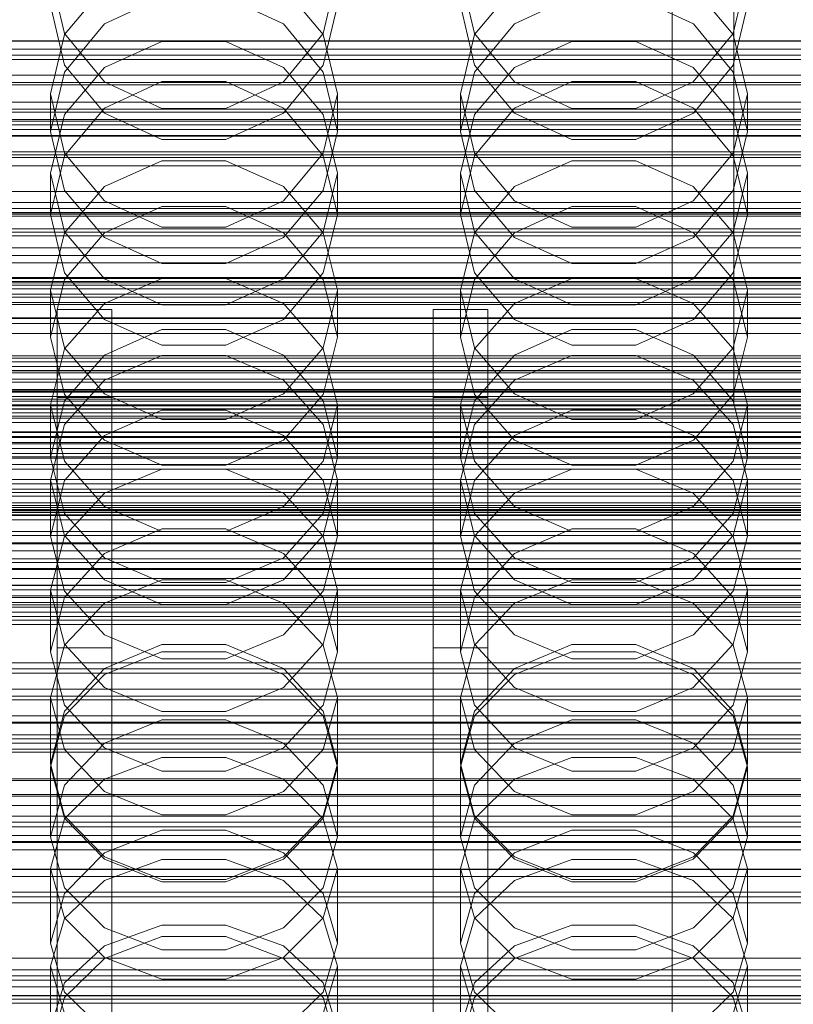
# Model space of a CAD drawing. Header units: millimetres. Extents: x -2233 to 61924, y -68080 to 6847.
# Tile 126 of 256: x -95 to 18, y -34523 to -34379. Entities that reach past the tile are written whole.
import ezdxf

# ---------------------------------------------------------------- set-up
doc = ezdxf.new("R2010")
doc.units = ezdxf.units.MM
for name, color, linetype, lineweight in [('COTAS_O', 1, 'Continuous', 0), ('COTAS_P', 1, 'Continuous', 0), ('frontal_briquetadora', 7, 'Continuous', 0), ('frontal_C01', 7, 'Continuous', 0), ('frontal_C02', 7, 'Continuous', 0), ('frontal_C03', 7, 'Continuous', 0), ('frontal_mezcladora', 7, 'Continuous', 0), ('frontal_secador', 7, 'Continuous', 0), ('frontal_tolva', 7, 'Continuous', 0), ('frontal_tolva-C01', 7, 'Continuous', 0)]:
    doc.layers.add(name, color=color, linetype=linetype, lineweight=lineweight)
doc.dimstyles.new('R19_100', dxfattribs={"dimtxt": 250, "dimasz": 150, "dimexe": 150, "dimexo": 80, "dimgap": 100, "dimtad": 1, "dimtih": 1, "dimtoh": 1, "dimdsep": 46, "dimcen": 0.09, "dimadec": 0, "dimazin": 0, "dimtfac": 1, "dimtdec": 4, "dimtofl": 0, "dimtmove": 0, "dimatfit": 3, "dimfxl": 1, "dimtolj": 1, "dimtzin": 0, "dimarcsym": 0})

# ---------------------------------------------------------------- blocks, each defined once
blk = doc.blocks.new('DIM_R27_48')
at = {"layer": 'COTAS_P'}
for p, q in [((-1750, -34600), (-1600, -34555)), ((2600, -34600), (2450, -34555)), ((-1750, -35500), (-1750, -34600)), ((-1750, -34600), (2600, -34600)), ((-1750, -34600), (-1600, -34645)), ((2600, -34600), (2450, -34645)), ((2600, -35500), (2600, -34600))]:
    blk.add_line(p, q, dxfattribs=at)
blk.add_text('4350 P', height=250, dxfattribs=at).set_placement((425, -34500))
blk = doc.blocks.new('DIM_R27_50')
at = {"layer": 'COTAS_P'}
for p, q in [((1705.78, -34504.95), (1551.9, -34475.9)), ((-194.22, -34704.95), (1705.78, -34504.95)), ((1705.78, -34504.95), (1561.32, -34565.4)), ((1800, -35400), (1705.78, -34504.95)), ((-194.22, -34704.95), (-49.75, -34644.49)), ((-100, -35600), (-194.22, -34704.95)), ((-194.22, -34704.95), (-40.33, -34734))]:
    blk.add_line(p, q, dxfattribs=at)
blk.add_text('1910.5 P', height=250, rotation=6.009, dxfattribs=at).set_placement((745.32, -34505.49))
blk = doc.blocks.new('DIM_R27_52')
at = {"layer": 'COTAS_O'}
for p, q in [((-1725, -33700), (-1575, -33655)), ((1725, -33700), (1575, -33655)), ((-1725, -34400), (-1725, -33700)), ((-1725, -33700), (1725, -33700)), ((-1725, -33700), (-1575, -33745)), ((1725, -33700), (1575, -33745)), ((1725, -34400), (1725, -33700))]:
    blk.add_line(p, q, dxfattribs=at)
blk.add_text('3450 O', height=250, dxfattribs=at).set_placement((0, -33600))
blk = doc.blocks.new('DIM_R27_53')
at = {"layer": 'COTAS_P'}
for p, q in [((-150, -32000), (550, -32000)), ((550, -32000), (505, -32150)), ((550, -34600), (550, -32000)), ((550, -32000), (595, -32150)), ((550, -34600), (505, -34450)), ((550, -34600), (595, -34450)), ((-150, -34600), (550, -34600))]:
    blk.add_line(p, q, dxfattribs=at)
blk.add_text('2600 P', height=250, rotation=90, dxfattribs=at).set_placement((450, -33300))
blk = doc.blocks.new('DIM_R27_55')
at = {"layer": 'COTAS_O'}
for p, q in [((-650, -33700), (50, -33700)), ((50, -33700), (5, -33850)), ((50, -34900), (50, -33700)), ((50, -33700), (95, -33850)), ((50, -34900), (5, -34750)), ((50, -34900), (95, -34750)), ((-650, -34900), (50, -34900))]:
    blk.add_line(p, q, dxfattribs=at)
blk.add_text('1200 O', height=250, rotation=90, dxfattribs=at).set_placement((-50, -34300))
blk = doc.blocks.new('DIM_R27_56')
at = {"layer": 'COTAS_O'}
for p, q in [((-650, -34200), (-500, -34155)), ((650, -34200), (500, -34155)), ((-650, -34900), (-650, -34200)), ((-650, -34200), (650, -34200)), ((-650, -34200), (-500, -34245)), ((650, -34200), (500, -34245)), ((650, -34900), (650, -34200))]:
    blk.add_line(p, q, dxfattribs=at)
blk.add_text('1300 O', height=250, dxfattribs=at).set_placement((0, -34100))
blk = doc.blocks.new('DIM_R27_61')
at = {"layer": 'COTAS_P'}
for p, q in [((-305, -34680), (395, -34680)), ((395, -34680), (350, -34830)), ((395, -36000), (395, -34680)), ((395, -34680), (440, -34830)), ((395, -36000), (350, -35850)), ((395, -36000), (440, -35850)), ((-305, -36000), (395, -36000))]:
    blk.add_line(p, q, dxfattribs=at)
blk.add_text('1320 P', height=250, rotation=90, dxfattribs=at).set_placement((295, -35340))

msp = doc.modelspace()

# ---------------------------------------------------------------- linework, layer by layer
at = {"layer": 'frontal_briquetadora'}
for p, q in [((-91, -34371.863), (-88.92, -34380.664)), ((-51.08, -34380.664), (-49, -34371.863)), ((-31, -34371.863), (-28.92, -34380.664)), ((8.92, -34380.664), (11, -34371.863)), ((-83.093, -34373.853), (-88.92, -34380.809)), ((-51.08, -34380.809), (-56.907, -34373.853)), ((-23.093, -34373.853), (-28.92, -34380.809)), ((8.92, -34380.809), (3.093, -34373.853)), ((-83.094, -34379.254), (-74.674, -34375.335)), ((-65.326, -34375.335), (-56.906, -34379.254)), ((-23.094, -34379.254), (-14.674, -34375.335)), ((-5.326, -34375.335), (3.094, -34379.254)), ((-88.92, -34385.296), (-91, -34376.522)), ((-49, -34376.522), (-51.08, -34385.296)), ((-28.92, -34385.296), (-31, -34376.522)), ((11, -34376.522), (8.92, -34385.296)), ((-88.92, -34386.283), (-83.094, -34379.254)), ((-56.906, -34379.254), (-51.08, -34386.283)), ((-28.92, -34386.283), (-23.094, -34379.254)), ((3.094, -34379.254), (8.92, -34386.283)), ((-88.92, -34380.809), (-91, -34389.484)), ((-88.92, -34380.664), (-83.093, -34387.722)), ((-56.907, -34387.722), (-51.08, -34380.664)), ((-49, -34389.484), (-51.08, -34380.809)), ((-28.92, -34380.809), (-31, -34389.484)), ((-28.92, -34380.664), (-23.093, -34387.722)), ((3.093, -34387.722), (8.92, -34380.664)), ((11, -34389.484), (8.92, -34380.809)), ((-83.093, -34385.622), (-74.673, -34381.804)), ((-74.673, -34381.804), (-65.327, -34381.804)), ((-65.327, -34381.804), (-56.907, -34385.622)), ((-23.093, -34385.622), (-14.673, -34381.804)), ((-14.673, -34381.804), (-5.327, -34381.804)), ((-5.327, -34381.804), (3.093, -34385.622)), ((-83.094, -34392.292), (-88.92, -34385.296)), ((-88.92, -34392.502), (-83.093, -34385.622)), ((-56.907, -34385.622), (-51.08, -34392.502)), ((-51.08, -34385.296), (-56.906, -34392.292)), ((-23.094, -34392.292), (-28.92, -34385.296)), ((-28.92, -34392.502), (-23.093, -34385.622)), ((3.093, -34385.622), (8.92, -34392.502)), ((8.92, -34385.296), (3.094, -34392.292)), ((-91, -34394.99), (-88.92, -34386.283)), ((-51.08, -34386.283), (-49, -34394.99)), ((-31, -34394.99), (-28.92, -34386.283)), ((8.92, -34386.283), (11, -34394.99)), ((-74.674, -34387.688), (-83.094, -34391.571)), ((-83.093, -34387.722), (-74.673, -34391.639)), ((-65.326, -34387.688), (-74.674, -34387.688)), ((-65.327, -34391.639), (-56.907, -34387.722)), ((-56.906, -34391.571), (-65.326, -34387.688)), ((-14.674, -34387.688), (-23.094, -34391.571)), ((-23.093, -34387.722), (-14.673, -34391.639)), ((-5.326, -34387.688), (-14.674, -34387.688)), ((-5.327, -34391.639), (3.093, -34387.722)), ((3.094, -34391.571), (-5.326, -34387.688)), ((-91, -34389.484), (-91, -34394.99)), ((-91, -34389.484), (-88.92, -34398.159)), ((-51.08, -34398.159), (-49, -34389.484)), ((-49, -34389.484), (-49, -34394.99)), ((-31, -34389.484), (-31, -34394.99)), ((-31, -34389.484), (-28.92, -34398.159)), ((8.92, -34398.159), (11, -34389.484)), ((11, -34389.484), (11, -34394.99)), ((-91, -34401.081), (-88.92, -34392.502)), ((-83.094, -34391.571), (-88.92, -34398.53)), ((-74.674, -34396.159), (-83.094, -34392.292)), ((-74.673, -34391.639), (-65.327, -34391.639)), ((-56.906, -34392.292), (-65.326, -34396.159)), ((-51.08, -34398.53), (-56.906, -34391.571)), ((-51.08, -34392.502), (-49, -34401.081)), ((-31, -34401.081), (-28.92, -34392.502)), ((-23.094, -34391.571), (-28.92, -34398.53)), ((-14.674, -34396.159), (-23.094, -34392.292)), ((-14.673, -34391.639), (-5.327, -34391.639)), ((3.094, -34392.292), (-5.326, -34396.159)), ((8.92, -34398.53), (3.094, -34391.571)), ((8.92, -34392.502), (11, -34401.081)), ((-88.92, -34403.634), (-91, -34394.99)), ((-49, -34394.99), (-51.08, -34403.634)), ((-28.92, -34403.634), (-31, -34394.99)), ((11, -34394.99), (8.92, -34403.634)), ((-65.326, -34396.159), (-74.674, -34396.159)), ((-5.326, -34396.159), (-14.674, -34396.159)), ((-88.92, -34398.53), (-91, -34407.145)), ((-88.92, -34398.159), (-83.093, -34405.116)), ((-56.907, -34405.116), (-51.08, -34398.159)), ((-49, -34407.145), (-51.08, -34398.53)), ((-28.92, -34398.53), (-31, -34407.145)), ((-28.92, -34398.159), (-23.093, -34405.116)), ((3.093, -34405.116), (8.92, -34398.159)), ((11, -34407.145), (8.92, -34398.53)), ((-83.093, -34403.051), (-74.673, -34399.304)), ((-74.673, -34399.304), (-65.327, -34399.304)), ((-65.327, -34399.304), (-56.907, -34403.051)), ((-23.093, -34403.051), (-14.673, -34399.304)), ((-14.673, -34399.304), (-5.327, -34399.304)), ((-5.327, -34399.304), (3.093, -34403.051)), ((-91, -34401.081), (-91, -34407.145)), ((-88.92, -34409.66), (-91, -34401.081)), ((-49, -34401.081), (-51.08, -34409.66)), ((-49, -34401.081), (-49, -34407.145)), ((-31, -34401.081), (-31, -34407.145)), ((-28.92, -34409.66), (-31, -34401.081)), ((11, -34401.081), (8.92, -34409.66)), ((11, -34401.081), (11, -34407.145)), ((-88.92, -34409.801), (-83.093, -34403.051)), ((-83.094, -34410.517), (-88.92, -34403.634)), ((-56.907, -34403.051), (-51.08, -34409.801)), ((-51.08, -34403.634), (-56.906, -34410.517)), ((-28.92, -34409.801), (-23.093, -34403.051)), ((-23.094, -34410.517), (-28.92, -34403.634)), ((3.093, -34403.051), (8.92, -34409.801)), ((8.92, -34403.634), (3.094, -34410.517)), ((-83.093, -34405.116), (-74.673, -34408.976)), ((-65.327, -34408.976), (-56.907, -34405.116)), ((-23.093, -34405.116), (-14.673, -34408.976)), ((-5.327, -34408.976), (3.093, -34405.116)), ((-91, -34407.145), (-88.92, -34415.689)), ((-74.674, -34405.988), (-83.094, -34409.807)), ((-65.326, -34405.988), (-74.674, -34405.988)), ((-56.906, -34409.807), (-65.326, -34405.988)), ((-51.08, -34415.689), (-49, -34407.145)), ((-31, -34407.145), (-28.92, -34415.689)), ((-14.674, -34405.988), (-23.094, -34409.807)), ((-5.326, -34405.988), (-14.674, -34405.988)), ((3.094, -34409.807), (-5.326, -34405.988)), ((8.92, -34415.689), (11, -34407.145)), ((-91, -34418.219), (-88.92, -34409.801)), ((-83.093, -34416.54), (-88.92, -34409.66)), ((-83.094, -34409.807), (-88.92, -34416.648)), ((-74.673, -34408.976), (-65.327, -34408.976)), ((-51.08, -34409.66), (-56.907, -34416.54)), ((-51.08, -34416.648), (-56.906, -34409.807)), ((-51.08, -34409.801), (-49, -34418.219)), ((-31, -34418.219), (-28.92, -34409.801)), ((-23.093, -34416.54), (-28.92, -34409.66)), ((-23.094, -34409.807), (-28.92, -34416.648)), ((-14.673, -34408.976), (-5.327, -34408.976)), ((8.92, -34409.66), (3.093, -34416.54)), ((8.92, -34416.648), (3.094, -34409.807)), ((8.92, -34409.801), (11, -34418.219)), ((-74.674, -34414.319), (-83.094, -34410.517)), ((-56.906, -34410.517), (-65.326, -34414.319)), ((-14.674, -34414.319), (-23.094, -34410.517)), ((3.094, -34410.517), (-5.326, -34414.319)), ((-65.326, -34414.319), (-74.674, -34414.319)), ((-5.326, -34414.319), (-14.674, -34414.319)), ((-88.92, -34415.689), (-83.094, -34422.488)), ((-56.906, -34422.488), (-51.08, -34415.689)), ((-28.92, -34415.689), (-23.094, -34422.488)), ((3.094, -34422.488), (8.92, -34415.689)), ((-88.92, -34416.648), (-91, -34425.108)), ((-74.673, -34416.505), (-83.093, -34420.17)), ((-74.673, -34420.358), (-83.093, -34416.54)), ((-65.327, -34416.505), (-74.673, -34416.505)), ((-56.907, -34420.17), (-65.327, -34416.505)), ((-56.907, -34416.54), (-65.327, -34420.358)), ((-49, -34425.108), (-51.08, -34416.648)), ((-28.92, -34416.648), (-31, -34425.108)), ((-14.673, -34416.505), (-23.093, -34420.17)), ((-14.673, -34420.358), (-23.093, -34416.54)), ((-5.327, -34416.505), (-14.673, -34416.505)), ((3.093, -34420.17), (-5.327, -34416.505)), ((3.093, -34416.54), (-5.327, -34420.358)), ((11, -34425.108), (8.92, -34416.648)), ((-91, -34418.219), (-91, -34425.108)), ((-91, -34418.219), (-88.92, -34426.637)), ((-51.08, -34426.637), (-49, -34418.219)), ((-49, -34418.219), (-49, -34425.108)), ((-31, -34418.219), (-31, -34425.108)), ((-31, -34418.219), (-28.92, -34426.637)), ((8.92, -34426.637), (11, -34418.219)), ((11, -34418.219), (11, -34425.108)), ((-83.093, -34420.17), (-88.92, -34426.776)), ((-51.08, -34426.776), (-56.907, -34420.17)), ((-23.093, -34420.17), (-28.92, -34426.776)), ((8.92, -34426.776), (3.093, -34420.17)), ((-65.327, -34420.358), (-74.673, -34420.358)), ((-5.327, -34420.358), (-14.673, -34420.358)), ((-83.094, -34422.488), (-74.674, -34426.241)), ((-65.326, -34426.241), (-56.906, -34422.488)), ((-23.094, -34422.488), (-14.674, -34426.241)), ((-5.326, -34426.241), (3.094, -34422.488)), ((-83.094, -34427.72), (-74.674, -34423.972)), ((-74.674, -34423.972), (-65.326, -34423.972)), ((-65.326, -34423.972), (-56.906, -34427.72)), ((-23.094, -34427.72), (-14.674, -34423.972)), ((-14.674, -34423.972), (-5.326, -34423.972)), ((-5.326, -34423.972), (3.094, -34427.72)), ((-88.92, -34433.486), (-91, -34425.108)), ((-49, -34425.108), (-51.08, -34433.486)), ((-28.92, -34433.486), (-31, -34425.108)), ((11, -34425.108), (8.92, -34433.486)), ((-88.92, -34426.776), (-91, -34435.012)), ((-88.92, -34426.637), (-83.093, -34433.388)), ((-74.674, -34426.241), (-65.326, -34426.241)), ((-56.907, -34433.388), (-51.08, -34426.637)), ((-49, -34435.012), (-51.08, -34426.776)), ((-28.92, -34426.776), (-31, -34435.012)), ((-28.92, -34426.637), (-23.093, -34433.388)), ((-14.674, -34426.241), (-5.326, -34426.241)), ((3.093, -34433.388), (8.92, -34426.637)), ((11, -34435.012), (8.92, -34426.776)), ((-88.92, -34434.426), (-83.094, -34427.72)), ((-83.093, -34431.392), (-74.673, -34427.785)), ((-74.673, -34427.785), (-65.327, -34427.785)), ((-65.327, -34427.785), (-56.907, -34431.392)), ((-56.906, -34427.72), (-51.08, -34434.426)), ((-28.92, -34434.426), (-23.094, -34427.72)), ((-23.093, -34431.392), (-14.673, -34427.785)), ((-14.673, -34427.785), (-5.327, -34427.785)), ((-5.327, -34427.785), (3.093, -34431.392)), ((3.094, -34427.72), (8.92, -34434.426)), ((-88.92, -34437.891), (-83.093, -34431.392)), ((-56.907, -34431.392), (-51.08, -34437.891)), ((-28.92, -34437.891), (-23.093, -34431.392)), ((3.093, -34431.392), (8.92, -34437.891)), ((200, -34434.477), (-160, -34434.477)), ((-91, -34442.708), (-88.92, -34434.426)), ((-83.094, -34440.145), (-88.92, -34433.486)), ((-83.093, -34433.388), (-74.673, -34437.134)), ((-65.327, -34437.134), (-56.907, -34433.388)), ((-51.08, -34433.486), (-56.906, -34440.145)), ((-51.08, -34434.426), (-49, -34442.708)), ((-31, -34442.708), (-28.92, -34434.426)), ((-23.094, -34440.145), (-28.92, -34433.486)), ((-23.093, -34433.388), (-14.673, -34437.134)), ((-5.327, -34437.134), (3.093, -34433.388)), ((8.92, -34433.486), (3.094, -34440.145)), ((8.92, -34434.426), (11, -34442.708)), ((-91, -34435.012), (-91, -34442.708)), ((-91, -34435.012), (-88.92, -34443.249)), ((-74.674, -34435.765), (-83.094, -34439.459)), ((-65.326, -34435.765), (-74.674, -34435.765)), ((-56.906, -34439.459), (-65.326, -34435.765)), ((-51.08, -34443.249), (-49, -34435.012)), ((-49, -34435.012), (-49, -34442.708)), ((-31, -34435.012), (-31, -34442.708)), ((-31, -34435.012), (-28.92, -34443.249)), ((-14.674, -34435.765), (-23.094, -34439.459)), ((-5.326, -34435.765), (-14.674, -34435.765)), ((3.094, -34439.459), (-5.326, -34435.765)), ((8.92, -34443.249), (11, -34435.012)), ((11, -34435.012), (11, -34442.708)), ((-74.673, -34437.134), (-65.327, -34437.134)), ((-14.673, -34437.134), (-5.327, -34437.134)), ((-91, -34445.996), (-88.92, -34437.891)), ((-51.08, -34437.891), (-49, -34445.996)), ((-31, -34445.996), (-28.92, -34437.891)), ((8.92, -34437.891), (11, -34445.996)), ((-160, -34439.62), (200, -34439.62)), ((-83.094, -34439.459), (-88.92, -34446.067)), ((-74.674, -34443.818), (-83.094, -34440.145)), ((-56.906, -34440.145), (-65.326, -34443.818)), ((-51.08, -34446.067), (-56.906, -34439.459)), ((-23.094, -34439.459), (-28.92, -34446.067)), ((-14.674, -34443.818), (-23.094, -34440.145)), ((3.094, -34440.145), (-5.326, -34443.818)), ((8.92, -34446.067), (3.094, -34439.459)), ((-88.92, -34450.901), (-91, -34442.708)), ((-88.92, -34443.249), (-83.093, -34449.855)), ((-56.907, -34449.855), (-51.08, -34443.249)), ((-49, -34442.708), (-51.08, -34450.901)), ((-28.92, -34450.901), (-31, -34442.708)), ((-28.92, -34443.249), (-23.093, -34449.855)), ((3.093, -34449.855), (8.92, -34443.249)), ((11, -34442.708), (8.92, -34450.901)), ((-83.093, -34447.906), (-74.673, -34444.394)), ((-65.326, -34443.818), (-74.674, -34443.818)), ((-74.673, -34444.394), (-65.327, -34444.394)), ((-65.327, -34444.394), (-56.907, -34447.906)), ((-23.093, -34447.906), (-14.673, -34444.394)), ((-5.326, -34443.818), (-14.674, -34443.818)), ((-14.673, -34444.394), (-5.327, -34444.394)), ((-5.327, -34444.394), (3.093, -34447.906)), ((-91, -34445.996), (-91, -34454.221)), ((-88.92, -34454.101), (-91, -34445.996)), ((-88.92, -34446.067), (-91, -34454.221)), ((-49, -34445.996), (-51.08, -34454.101)), ((-49, -34454.221), (-51.08, -34446.067)), ((-49, -34445.996), (-49, -34454.221)), ((-31, -34445.996), (-31, -34454.221)), ((-28.92, -34454.101), (-31, -34445.996)), ((-28.92, -34446.067), (-31, -34454.221)), ((11, -34445.996), (8.92, -34454.101)), ((11, -34454.221), (8.92, -34446.067)), ((11, -34445.996), (11, -34454.221)), ((-88.92, -34454.234), (-83.093, -34447.906)), ((-56.907, -34447.906), (-51.08, -34454.234)), ((-28.92, -34454.234), (-23.093, -34447.906)), ((3.093, -34447.906), (8.92, -34454.234)), ((-83.093, -34449.855), (-74.673, -34453.52)), ((-65.327, -34453.52), (-56.907, -34449.855)), ((-23.093, -34449.855), (-14.673, -34453.52)), ((-5.327, -34453.52), (3.093, -34449.855)), ((200, -34451.11), (-160, -34451.11)), ((-83.094, -34457.404), (-88.92, -34450.901)), ((-51.08, -34450.901), (-56.906, -34457.404)), ((-23.094, -34457.404), (-28.92, -34450.901)), ((8.92, -34450.901), (3.094, -34457.404)), ((-74.674, -34453.127), (-83.094, -34456.734)), ((-65.326, -34453.127), (-74.674, -34453.127)), ((-56.906, -34456.734), (-65.326, -34453.127)), ((-14.674, -34453.127), (-23.094, -34456.734)), ((-5.326, -34453.127), (-14.674, -34453.127)), ((3.094, -34456.734), (-5.326, -34453.127)), ((-91, -34454.221), (-88.92, -34462.278)), ((-91, -34462.125), (-88.92, -34454.234)), ((-83.093, -34460.601), (-88.92, -34454.101)), ((-74.673, -34453.52), (-65.327, -34453.52)), ((-51.08, -34454.101), (-56.907, -34460.601)), ((-51.08, -34462.278), (-49, -34454.221)), ((-51.08, -34454.234), (-49, -34462.125)), ((-31, -34454.221), (-28.92, -34462.278)), ((-31, -34462.125), (-28.92, -34454.234)), ((-23.093, -34460.601), (-28.92, -34454.101)), ((-14.673, -34453.52), (-5.327, -34453.52)), ((8.92, -34454.101), (3.093, -34460.601)), ((8.92, -34462.278), (11, -34454.221)), ((8.92, -34454.234), (11, -34462.125)), ((-160, -34457.538), (200, -34457.538)), ((-83.094, -34456.734), (-88.92, -34463.181)), ((-74.674, -34460.988), (-83.094, -34457.404)), ((-56.906, -34457.404), (-65.326, -34460.988)), ((-51.08, -34463.18), (-56.906, -34456.734)), ((-23.094, -34456.734), (-28.92, -34463.181)), ((-14.674, -34460.988), (-23.094, -34457.404)), ((3.094, -34457.404), (-5.326, -34460.988)), ((8.92, -34463.18), (3.094, -34456.734)), ((200, -34461.368), (-160, -34461.368)), ((-74.673, -34460.596), (-83.093, -34464.004)), ((-74.673, -34464.208), (-83.093, -34460.601)), ((-65.326, -34460.988), (-74.674, -34460.988)), ((-65.327, -34460.596), (-74.673, -34460.596)), ((-56.907, -34464.004), (-65.327, -34460.596)), ((-56.907, -34460.601), (-65.327, -34464.208)), ((-14.673, -34460.596), (-23.093, -34464.004)), ((-14.673, -34464.208), (-23.093, -34460.601)), ((-5.326, -34460.988), (-14.674, -34460.988)), ((-5.327, -34460.596), (-14.673, -34460.596)), ((3.093, -34464.004), (-5.327, -34460.596)), ((3.093, -34460.601), (-5.327, -34464.208)), ((-91, -34462.125), (-91, -34471.125)), ((-91, -34462.125), (-88.92, -34470.016)), ((-88.92, -34463.181), (-91, -34471.125)), ((-88.92, -34462.278), (-83.094, -34468.668)), ((-56.906, -34468.668), (-51.08, -34462.278)), ((-51.08, -34470.016), (-49, -34462.125)), ((-49, -34471.125), (-51.08, -34463.18)), ((-49, -34462.125), (-49, -34471.125)), ((-31, -34462.125), (-31, -34471.125)), ((-31, -34462.125), (-28.92, -34470.016)), ((-28.92, -34463.181), (-31, -34471.125)), ((-28.92, -34462.278), (-23.094, -34468.668)), ((3.094, -34468.668), (8.92, -34462.278)), ((8.92, -34470.016), (11, -34462.125)), ((11, -34471.125), (8.92, -34463.18)), ((11, -34462.125), (11, -34471.125)), ((-160, -34463.94), (200, -34463.94)), ((-83.093, -34464.004), (-88.92, -34470.145)), ((-65.327, -34464.208), (-74.673, -34464.208)), ((-51.08, -34470.145), (-56.907, -34464.004)), ((-23.093, -34464.004), (-28.92, -34470.145)), ((-5.327, -34464.208), (-14.673, -34464.208)), ((8.92, -34470.145), (3.093, -34464.004)), ((-83.094, -34468.668), (-74.674, -34472.188)), ((-65.326, -34472.188), (-56.906, -34468.668)), ((-23.094, -34468.668), (-14.674, -34472.188)), ((-5.326, -34472.188), (3.094, -34468.668)), ((-88.92, -34470.145), (-91, -34477.803)), ((-88.92, -34470.016), (-83.093, -34476.344)), ((-83.094, -34473.572), (-74.674, -34470.06)), ((-74.674, -34470.06), (-65.326, -34470.06)), ((-65.326, -34470.06), (-56.906, -34473.572)), ((-56.907, -34476.344), (-51.08, -34470.016)), ((-49, -34477.803), (-51.08, -34470.145)), ((-28.92, -34470.145), (-31, -34477.803)), ((-28.92, -34470.016), (-23.093, -34476.344)), ((-23.094, -34473.572), (-14.674, -34470.06)), ((-14.674, -34470.06), (-5.326, -34470.06)), ((-5.326, -34470.06), (3.094, -34473.572)), ((3.093, -34476.344), (8.92, -34470.016)), ((11, -34477.803), (8.92, -34470.145)), ((-88.92, -34478.964), (-91, -34471.125)), ((-83.093, -34474.485), (-74.673, -34471.151)), ((-74.673, -34471.151), (-65.327, -34471.151)), ((-65.327, -34471.151), (-56.907, -34474.485)), ((-49, -34471.125), (-51.08, -34478.964)), ((-28.92, -34478.964), (-31, -34471.125)), ((-23.093, -34474.485), (-14.673, -34471.151)), ((-14.673, -34471.151), (-5.327, -34471.151)), ((-5.327, -34471.151), (3.093, -34474.485)), ((11, -34471.125), (8.92, -34478.964)), ((-74.674, -34472.188), (-65.326, -34472.188)), ((-14.674, -34472.188), (-5.326, -34472.188)), ((-88.92, -34479.841), (-83.094, -34473.572)), ((-88.92, -34480.494), (-83.093, -34474.485)), ((-56.907, -34474.485), (-51.08, -34480.494)), ((-56.906, -34473.572), (-51.08, -34479.841)), ((-28.92, -34479.841), (-23.094, -34473.572)), ((-28.92, -34480.494), (-23.093, -34474.485)), ((3.093, -34474.485), (8.92, -34480.494)), ((3.094, -34473.572), (8.92, -34479.841)), ((-83.093, -34476.344), (-74.673, -34479.856)), ((-65.327, -34479.856), (-56.907, -34476.344)), ((-23.093, -34476.344), (-14.673, -34479.856)), ((-5.327, -34479.856), (3.093, -34476.344)), ((-91, -34477.803), (-91, -34487.557)), ((-91, -34477.803), (-88.92, -34485.461)), ((-51.08, -34485.461), (-49, -34477.803)), ((-49, -34477.803), (-49, -34487.557)), ((-31, -34477.803), (-31, -34487.557)), ((-31, -34477.803), (-28.92, -34485.461)), ((8.92, -34485.461), (11, -34477.803)), ((11, -34477.803), (11, -34487.557)), ((200, -34478.149), (-160, -34478.149)), ((-83.094, -34485.172), (-88.92, -34478.964)), ((-51.08, -34478.964), (-56.906, -34485.172)), ((-23.094, -34485.172), (-28.92, -34478.964)), ((8.92, -34478.964), (3.094, -34485.172)), ((-91, -34487.557), (-88.92, -34479.841)), ((-91, -34487.986), (-88.92, -34480.494)), ((-74.673, -34479.856), (-65.327, -34479.856)), ((-51.08, -34479.841), (-49, -34487.557)), ((-51.08, -34480.494), (-49, -34487.986)), ((-31, -34487.557), (-28.92, -34479.841)), ((-31, -34487.986), (-28.92, -34480.494)), ((-14.673, -34479.856), (-5.327, -34479.856)), ((8.92, -34479.841), (11, -34487.557)), ((8.92, -34480.494), (11, -34487.986)), ((-160, -34481.433), (200, -34481.433)), ((-74.674, -34481.091), (-83.094, -34484.534)), ((-65.326, -34481.091), (-74.674, -34481.091)), ((-56.906, -34484.534), (-65.326, -34481.091)), ((-14.674, -34481.091), (-23.094, -34484.534)), ((-5.326, -34481.091), (-14.674, -34481.091)), ((3.094, -34484.534), (-5.326, -34481.091)), ((-160, -34483.291), (200, -34483.291)), ((-83.094, -34484.534), (-88.92, -34490.676)), ((-51.08, -34490.676), (-56.906, -34484.534)), ((-23.094, -34484.534), (-28.92, -34490.676)), ((8.92, -34490.676), (3.094, -34484.534)), ((-160, -34485.849), (200, -34485.849)), ((-88.92, -34485.461), (-83.093, -34491.602)), ((-74.674, -34488.588), (-83.094, -34485.172)), ((-56.906, -34485.172), (-65.326, -34488.588)), ((-56.907, -34491.602), (-51.08, -34485.461)), ((-28.92, -34485.461), (-23.093, -34491.602)), ((-14.674, -34488.588), (-23.094, -34485.172)), ((3.094, -34485.172), (-5.326, -34488.588)), ((3.093, -34491.602), (8.92, -34485.461)), ((-88.92, -34495.158), (-91, -34487.557)), ((-83.093, -34489.803), (-74.673, -34486.586)), ((-74.673, -34486.586), (-65.327, -34486.586)), ((-65.327, -34486.586), (-56.907, -34489.803)), ((-49, -34487.557), (-51.08, -34495.158)), ((-28.92, -34495.158), (-31, -34487.557)), ((-23.093, -34489.803), (-14.673, -34486.586)), ((-14.673, -34486.586), (-5.327, -34486.586)), ((-5.327, -34486.586), (3.093, -34489.803)), ((11, -34487.557), (8.92, -34495.158)), ((-91, -34487.986), (-91, -34498.23)), ((-88.92, -34495.478), (-91, -34487.986)), ((-65.326, -34488.588), (-74.674, -34488.588)), ((-49, -34487.986), (-51.08, -34495.478)), ((-49, -34487.986), (-49, -34498.23)), ((-31, -34487.986), (-31, -34498.23)), ((-28.92, -34495.478), (-31, -34487.986)), ((-5.326, -34488.588), (-14.674, -34488.588)), ((11, -34487.986), (8.92, -34495.478)), ((11, -34487.986), (11, -34498.23)), ((-160, -34489.719), (200, -34489.719)), ((-160, -34489.991), (200, -34489.991)), ((-88.92, -34490.676), (-91, -34498.23)), ((-88.92, -34495.6), (-83.093, -34489.803)), ((-56.907, -34489.803), (-51.08, -34495.6)), ((-49, -34498.23), (-51.08, -34490.676)), ((-28.92, -34490.676), (-31, -34498.23)), ((-28.92, -34495.6), (-23.093, -34489.803)), ((3.093, -34489.803), (8.92, -34495.6)), ((11, -34498.23), (8.92, -34490.676)), ((-160, -34492.29), (200, -34492.29)), ((-83.093, -34491.602), (-74.673, -34495.01)), ((-65.327, -34495.01), (-56.907, -34491.602)), ((-23.093, -34491.602), (-14.673, -34495.01)), ((-5.327, -34495.01), (3.093, -34491.602)), ((-160, -34493.614), (200, -34493.614)), ((-83.094, -34501.17), (-88.92, -34495.158)), ((-74.673, -34495.01), (-65.327, -34495.01)), ((-51.08, -34495.158), (-56.906, -34501.17)), ((-23.094, -34501.17), (-28.92, -34495.158)), ((-14.673, -34495.01), (-5.327, -34495.01)), ((8.92, -34495.158), (3.094, -34501.17)), ((-91, -34502.829), (-88.92, -34495.6)), ((-83.093, -34501.486), (-88.92, -34495.478)), ((-51.08, -34495.478), (-56.907, -34501.486)), ((-51.08, -34495.6), (-49, -34502.829)), ((-31, -34502.829), (-28.92, -34495.6)), ((-23.093, -34501.486), (-28.92, -34495.478)), ((8.92, -34495.478), (3.093, -34501.486)), ((8.92, -34495.6), (11, -34502.829)), ((-160, -34498.03), (200, -34498.03)), ((-74.674, -34497.219), (-83.094, -34500.552)), ((-65.326, -34497.219), (-74.674, -34497.219)), ((-56.906, -34500.552), (-65.326, -34497.219)), ((-14.674, -34497.219), (-23.094, -34500.552)), ((-5.326, -34497.219), (-14.674, -34497.219)), ((3.094, -34500.552), (-5.326, -34497.219)), ((-91, -34498.23), (-88.92, -34505.662)), ((-51.08, -34505.662), (-49, -34498.23)), ((-31, -34498.23), (-28.92, -34505.662)), ((8.92, -34505.662), (11, -34498.23)), ((-83.094, -34500.552), (-88.92, -34506.493)), ((-51.08, -34506.493), (-56.906, -34500.552)), ((-23.094, -34500.552), (-28.92, -34506.493)), ((8.92, -34506.493), (3.094, -34500.552)), ((-74.674, -34504.474), (-83.094, -34501.17)), ((-74.673, -34504.82), (-83.093, -34501.486)), ((-74.673, -34501.512), (-83.093, -34504.604)), ((-65.327, -34501.512), (-74.673, -34501.512)), ((-56.907, -34501.486), (-65.327, -34504.82)), ((-56.907, -34504.604), (-65.327, -34501.512)), ((-56.906, -34501.17), (-65.326, -34504.474)), ((-14.674, -34504.474), (-23.094, -34501.17)), ((-14.673, -34504.82), (-23.093, -34501.486)), ((-14.673, -34501.512), (-23.093, -34504.604)), ((-5.327, -34501.512), (-14.673, -34501.512)), ((3.093, -34501.486), (-5.327, -34504.82)), ((3.093, -34504.604), (-5.327, -34501.512)), ((3.094, -34501.17), (-5.326, -34504.474)), ((-91, -34502.829), (-91, -34513.787)), ((-91, -34502.829), (-88.92, -34510.058)), ((-51.08, -34510.058), (-49, -34502.829)), ((-49, -34502.829), (-49, -34513.787)), ((-31, -34502.829), (-31, -34513.787)), ((-31, -34502.829), (-28.92, -34510.058)), ((8.92, -34510.058), (11, -34502.829)), ((11, -34502.829), (11, -34513.787)), ((-83.093, -34504.604), (-88.92, -34510.176)), ((-65.326, -34504.474), (-74.674, -34504.474)), ((-65.327, -34504.82), (-74.673, -34504.82)), ((-51.08, -34510.176), (-56.907, -34504.604)), ((-23.093, -34504.604), (-28.92, -34510.176)), ((-5.326, -34504.474), (-14.674, -34504.474)), ((-5.327, -34504.82), (-14.673, -34504.82)), ((8.92, -34510.176), (3.093, -34504.604)), ((-88.92, -34506.493), (-91, -34513.787)), ((-88.92, -34505.662), (-83.094, -34511.534)), ((-56.906, -34511.534), (-51.08, -34505.662)), ((-49, -34513.787), (-51.08, -34506.493)), ((-28.92, -34506.493), (-31, -34513.787)), ((-28.92, -34505.662), (-23.094, -34511.534)), ((3.094, -34511.534), (8.92, -34505.662)), ((11, -34513.787), (8.92, -34506.493)), ((-88.92, -34510.176), (-91, -34517.123)), ((-88.92, -34510.058), (-83.093, -34515.855)), ((-56.907, -34515.855), (-51.08, -34510.058)), ((-49, -34517.123), (-51.08, -34510.176)), ((-28.92, -34510.176), (-31, -34517.123)), ((-28.92, -34510.058), (-23.093, -34515.855)), ((3.093, -34515.855), (8.92, -34510.058)), ((11, -34517.123), (8.92, -34510.176)), ((-83.094, -34511.534), (-74.674, -34514.76)), ((-83.093, -34514.166), (-74.673, -34511.161)), ((-74.673, -34511.161), (-65.327, -34511.161)), ((-65.327, -34511.161), (-56.907, -34514.166)), ((-65.326, -34514.76), (-56.906, -34511.534)), ((-23.094, -34511.534), (-14.674, -34514.76)), ((-23.093, -34514.166), (-14.673, -34511.161)), ((-14.673, -34511.161), (-5.327, -34511.161)), ((-5.327, -34511.161), (3.093, -34514.166)), ((-5.326, -34514.76), (3.094, -34511.534)), ((-88.92, -34520.952), (-91, -34513.787)), ((-83.094, -34516.027), (-74.674, -34512.811)), ((-74.674, -34512.811), (-65.326, -34512.811)), ((-65.326, -34512.811), (-56.906, -34516.027)), ((-49, -34513.787), (-51.08, -34520.952)), ((-28.92, -34520.952), (-31, -34513.787)), ((-23.094, -34516.027), (-14.674, -34512.811)), ((-14.674, -34512.811), (-5.326, -34512.811)), ((-5.326, -34512.811), (3.094, -34516.027)), ((11, -34513.787), (8.92, -34520.952)), ((-88.92, -34519.58), (-83.093, -34514.166)), ((-74.674, -34514.76), (-65.326, -34514.76)), ((-56.907, -34514.166), (-51.08, -34519.58)), ((-28.92, -34519.58), (-23.093, -34514.166)), ((-14.674, -34514.76), (-5.326, -34514.76)), ((3.093, -34514.166), (8.92, -34519.58)), ((-88.92, -34521.752), (-83.094, -34516.027)), ((-83.093, -34515.855), (-74.673, -34519.072)), ((-65.327, -34519.072), (-56.907, -34515.855)), ((-56.906, -34516.027), (-51.08, -34521.752)), ((-28.92, -34521.752), (-23.094, -34516.027)), ((-23.093, -34515.855), (-14.673, -34519.072)), ((-5.327, -34519.072), (3.093, -34515.855)), ((3.094, -34516.027), (8.92, -34521.752)), ((-91, -34517.123), (-91, -34528.769)), ((-91, -34517.123), (-88.92, -34524.071)), ((-51.08, -34524.071), (-49, -34517.123)), ((-49, -34517.123), (-49, -34528.769)), ((-31, -34517.123), (-31, -34528.769)), ((-31, -34517.123), (-28.92, -34524.071)), ((8.92, -34524.071), (11, -34517.123)), ((11, -34517.123), (11, -34528.769)), ((-91, -34526.331), (-88.92, -34519.58)), ((-74.673, -34519.072), (-65.327, -34519.072)), ((-51.08, -34519.58), (-49, -34526.331)), ((-31, -34526.331), (-28.92, -34519.58)), ((-14.673, -34519.072), (-5.327, -34519.072)), ((8.92, -34519.58), (11, -34526.331)), ((-83.094, -34526.603), (-88.92, -34520.952)), ((-51.08, -34520.952), (-56.906, -34526.603)), ((-23.094, -34526.603), (-28.92, -34520.952)), ((8.92, -34520.952), (3.094, -34526.603)), ((-91, -34528.769), (-88.92, -34521.752)), ((-51.08, -34521.752), (-49, -34528.769)), ((-31, -34528.769), (-28.92, -34521.752)), ((8.92, -34521.752), (11, -34528.769))]:
    msp.add_line(p, q, dxfattribs=at)
at = {"layer": 'frontal_C01'}
for p, q in [((0, -34520.192), (0, -34257.579)), ((0, -34263.359), (0, -34525.972)), ((-450, -34381.706), (450, -34381.706)), ((0, -34520.192), (-130, -34520.192)), ((0, -34782.805), (0, -34520.192)), ((130, -34520.192), (0, -34520.192))]:
    msp.add_line(p, q, dxfattribs=at)
at = {"layer": 'frontal_C02'}
for p, q in [((0, -34521.432), (0, -34230.937)), ((0, -34236.667), (0, -34527.162)), ((-311.15, -34416.368), (311.15, -34416.368)), ((-311.15, -34416.964), (311.15, -34416.964)), ((-311.15, -34417.501), (311.15, -34417.501)), ((-311.15, -34419.249), (311.15, -34419.249)), ((-311.15, -34420.287), (311.15, -34420.287)), ((-311.15, -34423.068), (311.15, -34423.068)), ((-311.15, -34424.535), (311.15, -34424.535)), ((-311.15, -34428.159), (311.15, -34428.159)), ((-311.15, -34429.956), (311.15, -34429.956)), ((-440, -34432.754), (440, -34432.754)), ((-440, -34432.965), (440, -34432.965)), ((-440, -34433.156), (440, -34433.156)), ((-440, -34433.775), (440, -34433.775)), ((-440, -34434.143), (440, -34434.143)), ((311.15, -34434.176), (-311.15, -34434.176)), ((-440, -34435.128), (440, -34435.128)), ((-440, -34435.648), (440, -34435.648)), ((-440, -34436.932), (440, -34436.932)), ((-311.15, -34436.18), (311.15, -34436.18)), ((-440, -34437.569), (440, -34437.569)), ((440, -34439.064), (-440, -34439.064)), ((-440, -34439.774), (440, -34439.774)), ((-440, -34441.379), (440, -34441.379)), ((-311.15, -34440.709), (311.15, -34440.709)), ((-440, -34442.114), (440, -34442.114)), ((-311.15, -34442.784), (311.15, -34442.784)), ((-440, -34443.719), (440, -34443.719)), ((-440, -34444.429), (440, -34444.429)), ((-440, -34445.925), (440, -34445.925)), ((-440, -34446.561), (440, -34446.561)), ((-311.15, -34447.313), (311.15, -34447.313)), ((-440, -34447.845), (440, -34447.845)), ((-440, -34448.365), (440, -34448.365)), ((-440, -34449.351), (440, -34449.351)), ((-440, -34449.718), (440, -34449.718)), ((-440, -34450.338), (440, -34450.338)), ((-311.15, -34449.317), (311.15, -34449.317)), ((-440, -34450.528), (440, -34450.528)), ((-440, -34450.739), (440, -34450.739)), ((-311.15, -34453.538), (311.15, -34453.538)), ((-311.15, -34455.334), (311.15, -34455.334)), ((-311.15, -34458.959), (311.15, -34458.959)), ((-311.15, -34460.426), (311.15, -34460.426)), ((-311.15, -34463.207), (311.15, -34463.207)), ((-311.15, -34464.244), (311.15, -34464.244)), ((-311.15, -34465.992), (311.15, -34465.992)), ((-311.15, -34466.529), (311.15, -34466.529)), ((-311.15, -34467.125), (311.15, -34467.125)), ((0, -34521.432), (-130, -34521.432)), ((0, -34811.926), (0, -34521.432)), ((130, -34521.432), (0, -34521.432))]:
    msp.add_line(p, q, dxfattribs=at)
at = {"layer": 'frontal_C03'}
for p, q in [((1250, -34382.923), (-1250, -34382.923)), ((1250, -34383.804), (-1250, -34383.804)), ((1250, -34384.458), (-1250, -34384.458)), ((1250, -34386.765), (-1250, -34386.765)), ((-1250, -34387.823), (1250, -34387.823)), ((1250, -34390.675), (-1250, -34390.675)), ((1250, -34391.732), (-1250, -34391.732)), ((1250, -34394.039), (-1250, -34394.039)), ((-1500, -34395.695), (1500, -34395.695)), ((1250, -34394.693), (-1250, -34394.693)), ((1250, -34395.574), (-1250, -34395.574)), ((1530, -34398.773), (-1530, -34398.773)), ((1530, -34403.773), (-1530, -34403.773)), ((1250, -34405.381), (-1250, -34405.381)), ((1500, -34407.104), (-1500, -34407.104)), ((1250, -34406.262), (-1250, -34406.262)), ((1250, -34406.915), (-1250, -34406.915)), ((1500, -34407.389), (-1500, -34407.389)), ((1250, -34409.223), (-1250, -34409.223)), ((-1250, -34410.28), (1250, -34410.28)), ((1250, -34413.132), (-1250, -34413.132)), ((1250, -34414.19), (-1250, -34414.19)), ((1250, -34416.497), (-1250, -34416.497)), ((1250, -34417.151), (-1250, -34417.151)), ((-1500, -34418.797), (1500, -34418.797)), ((1250, -34418.032), (-1250, -34418.032)), ((-1500, -34422.245), (1500, -34422.245)), ((1250, -34427.838), (-1250, -34427.838)), ((1250, -34428.72), (-1250, -34428.72)), ((1250, -34429.373), (-1250, -34429.373)), ((1500, -34431.228), (-1500, -34431.228)), ((1250, -34431.68), (-1250, -34431.68)), ((-1250, -34432.738), (1250, -34432.738)), ((1250, -34435.59), (-1250, -34435.59)), ((1250, -34436.647), (-1250, -34436.647)), ((1250, -34438.955), (-1250, -34438.955)), ((1250, -34439.608), (-1250, -34439.608)), ((1250, -34440.49), (-1250, -34440.49)), ((1250, -34450.296), (-1250, -34450.296)), ((1250, -34451.177), (-1250, -34451.177)), ((1250, -34451.831), (-1250, -34451.831)), ((1250, -34454.138), (-1250, -34454.138)), ((-1250, -34455.195), (1250, -34455.195)), ((1500, -34456.351), (-1500, -34456.351)), ((1250, -34458.048), (-1250, -34458.048)), ((1250, -34459.105), (-1250, -34459.105)), ((1250, -34461.412), (-1250, -34461.412)), ((1250, -34462.066), (-1250, -34462.066)), ((1250, -34462.947), (-1250, -34462.947)), ((-1500, -34465.334), (1500, -34465.334)), ((1250, -34472.754), (-1250, -34472.754)), ((1250, -34473.635), (-1250, -34473.635)), ((1250, -34474.288), (-1250, -34474.288)), ((1250, -34476.596), (-1250, -34476.596)), ((-1250, -34477.653), (1250, -34477.653)), ((1250, -34480.505), (-1250, -34480.505)), ((1250, -34481.563), (-1250, -34481.563)), ((1250, -34483.87), (-1250, -34483.87)), ((1250, -34484.523), (-1250, -34484.523)), ((1250, -34485.405), (-1250, -34485.405)), ((1250, -34495.211), (-1250, -34495.211)), ((1250, -34496.092), (-1250, -34496.092)), ((1250, -34496.746), (-1250, -34496.746)), ((1250, -34499.053), (-1250, -34499.053)), ((-1250, -34500.111), (1250, -34500.111)), ((1250, -34502.963), (-1250, -34502.963)), ((1250, -34504.02), (-1250, -34504.02)), ((1250, -34506.328), (-1250, -34506.328)), ((1250, -34506.981), (-1250, -34506.981)), ((1250, -34507.862), (-1250, -34507.862)), ((1250, -34517.669), (-1250, -34517.669)), ((1250, -34518.55), (-1250, -34518.55)), ((1250, -34519.204), (-1250, -34519.204)), ((1250, -34521.511), (-1250, -34521.511)), ((-1250, -34522.568), (1250, -34522.568))]:
    msp.add_line(p, q, dxfattribs=at)
at = {"layer": 'frontal_mezcladora'}
for p, q in [((9, -34435), (9, -34375)), ((-90, -34433.911), (-90, -34421.05)), ((-90, -34421.05), (-82, -34421.05)), ((-82, -34433.911), (-82, -34421.05)), ((-35, -34433.911), (-35, -34421.05)), ((-35, -34421.05), (-27, -34421.05)), ((-27, -34433.911), (-27, -34421.05)), ((-90, -34470.534), (-90, -34433.911)), ((-90, -34433.911), (-82, -34433.911)), ((-82, -34470.534), (-82, -34433.911)), ((-35, -34470.534), (-35, -34433.911)), ((-35, -34433.911), (-27, -34433.911)), ((-27, -34470.534), (-27, -34433.911)), ((-420, -34435), (240, -34435)), ((-189, -34435), (9, -34435)), ((-420, -34442.586), (240, -34442.586)), ((-280, -34450), (280, -34450)), ((-420, -34464.602), (240, -34464.602)), ((-90, -34525.346), (-90, -34470.534)), ((-90, -34470.534), (-82, -34470.534)), ((-82, -34525.346), (-82, -34470.534)), ((-35, -34525.346), (-35, -34470.534)), ((-35, -34470.534), (-27, -34470.534)), ((-27, -34525.346), (-27, -34470.534)), ((-420, -34498.893), (240, -34498.893))]:
    msp.add_line(p, q, dxfattribs=at)
at = {"layer": 'frontal_secador'}
for p, q in [((1360, -34381.784), (-1360, -34381.784)), ((1360, -34388.141), (-1360, -34388.141)), ((1360, -34392.137), (-1360, -34392.137)), ((1360, -34393.5), (-1360, -34393.5)), ((1250, -34393.25), (-1250, -34393.25)), ((1250, -34409.715), (-1250, -34409.715)), ((1250, -34422.349), (-1250, -34422.349)), ((1250, -34430.291), (-1250, -34430.291)), ((1250, -34433), (-1250, -34433)), ((-1250, -34516), (1250, -34516)), ((-1250, -34522), (1250, -34522))]:
    msp.add_line(p, q, dxfattribs=at)
at = {"layer": 'frontal_tolva'}
for p, q in [((-670, -34400), (670, -34400)), ((600, -34400), (-600, -34400)), ((-600, -34406.849), (600, -34406.849)), ((-670, -34412), (670, -34412)), ((-660, -34420), (660, -34420)), ((-660, -34430), (660, -34430)), ((-1821.5, -34492), (1821.5, -34492)), ((-1821.5, -34503), (1821.5, -34503))]:
    msp.add_line(p, q, dxfattribs=at)
at = {"layer": 'frontal_tolva-C01'}
for p, q in [((-600, -34397.972), (600, -34397.972)), ((600, -34398.402), (-600, -34398.402)), ((600, -34400), (-600, -34400))]:
    msp.add_line(p, q, dxfattribs=at)

# ---------------------------------------------------------------- dimensions: what is measured, and where the dimension line sits
at = {"layer": 'COTAS_O'}
for p1, p2, distance, picture, middle in [((-650, -34900), (-650, -33700), -700, 'DIM_R27_55', (50, -34300)), ((-1725, -34400), (1725, -34400), 700, 'DIM_R27_52', (0, -33700)), ((-650, -34900), (650, -34900), 700, 'DIM_R27_56', (0, -34200))]:
    dim = msp.add_aligned_dim(p1=p1, p2=p2, distance=distance, text='<> O', dimstyle='R19_100', dxfattribs=at)
    dim.commit()
    dim.dimension.update_dxf_attribs({"geometry": picture, "text_midpoint": middle})
at = {"layer": 'COTAS_P'}
for p1, p2, distance, picture, middle in [((-150, -34600), (-150, -32000), -700, 'DIM_R27_53', (550, -33300)), ((-100, -35600), (1800, -35400), 900, 'DIM_R27_50', (755.784, -34604.945)), ((-1750, -35500), (2600, -35500), 900, 'DIM_R27_48', (425, -34600)), ((-305, -36000), (-305, -34680), -700, 'DIM_R27_61', (395, -35340))]:
    dim = msp.add_aligned_dim(p1=p1, p2=p2, distance=distance, text='<> P', dimstyle='R19_100', dxfattribs=at)
    dim.commit()
    dim.dimension.update_dxf_attribs({"geometry": picture, "text_midpoint": middle})

doc.saveas('drawing.dxf')
